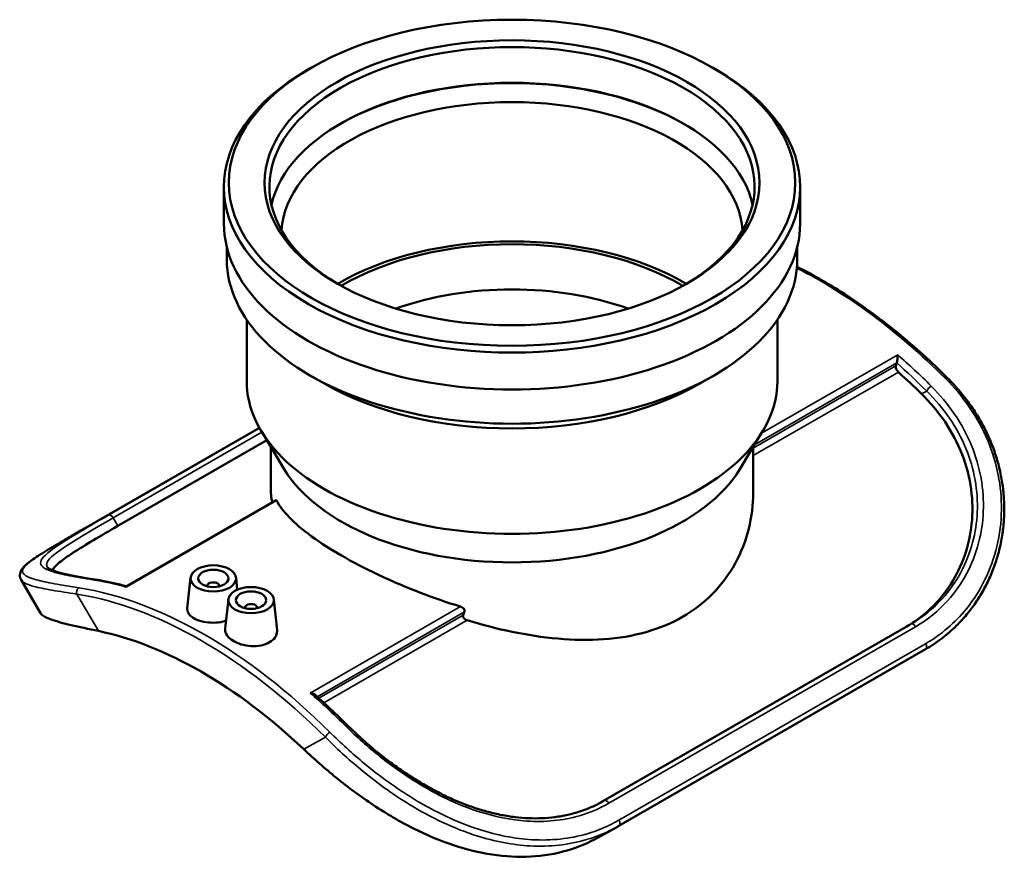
# Model space of a CAD drawing. Header units: millimetres. Extents: x -655 to 1046, y -498 to 815.
# Tile 1 of 8: x -655 to -331, y 458 to 734. Entities that reach past the tile are written whole.
import ezdxf

# ---------------------------------------------------------------- set-up
doc = ezdxf.new("R2010")
doc.units = ezdxf.units.MM
doc.layers.add('Visible (ANSI)', color=7, linetype='Continuous', lineweight=50)
doc.layers.add('Visible Narrow (ANSI)', color=7, linetype='Continuous', lineweight=35)

msp = doc.modelspace()

# ---------------------------------------------------------------- linework, layer by layer
at = {"layer": 'Visible (ANSI)'}
for p, q in [((-559.366, 718.553), (-560.501, 717.894)), ((-426.77, 718.553), (-425.634, 717.894)), ((-588.068, 667.178), (-588.068, 679.36)), ((-398.068, 667.178), (-398.068, 679.36)), ((-587.118, 655.365), (-587.118, 659.461)), ((-399.018, 655.365), (-399.018, 659.461)), ((-580.568, 615.264), (-580.568, 635.507)), ((-405.568, 615.264), (-405.568, 635.507)), ((-366.196, 621.239), (-366.457, 620.264)), ((-555.178, 614.518), (-559.827, 617.216)), ((-430.958, 614.518), (-426.309, 617.216)), ((-576.371, 599.845), (-634.036, 566.638)), ((-568.157, 586.201), (-575.713, 598.714)), ((-417.979, 586.201), (-410.422, 598.714)), ((-573.932, 595.763), (-623.043, 567.482)), ((-572.568, 578.36), (-572.568, 593.505)), ((-413.568, 578.36), (-413.568, 593.505)), ((-620.202, 547.584), (-570.908, 575.97)), ((-654.973, 549.662), (-648.585, 538.732)), ((-599.054, 550.441), (-600.145, 540.258)), ((-584.082, 550.441), (-583.654, 546.45)), ((-593.568, 547.722), (-593.568, 547.536)), ((-589.568, 547.722), (-589.568, 547.536)), ((-586.609, 543.274), (-587.643, 533.63)), ((-571.637, 543.274), (-570.551, 533.145)), ((-581.123, 540.556), (-581.123, 540.369)), ((-577.123, 540.556), (-577.123, 540.369)), ((-363.093, 534.244), (-463.854, 476.219)), ((-356.682, 526.831), (-457.798, 468.602)), ((-464.69, 464.743), (-458.336, 468.296))]:
    msp.add_line(p, q, dxfattribs=at)
for centre, major_axis in [((-493.068, 680.668), (-93.4, 0)), ((-493.068, 680.668), (-81.6, 0)), ((-591.568, 550.175), (-7.5, 0)), ((-591.568, 550.175), (-5, 0)), ((-579.123, 543.008), (-7.5, 0)), ((-579.123, 543.008), (-5, 0))]:
    msp.add_ellipse(centre, major_axis=major_axis, ratio=0.5758617, dxfattribs=at)
for centre, major_axis, ratio, start_param, end_param in [((-493.068, 679.36), (-80, 0), 0.5758617, 2.3700747, 7.0547033), ((-493.068, 679.36), (-95, 0), 0.5758617, 5.5016397, 10.2063236), ((-493.068, 667.587), (80, 0), 0.5758617, 0.1281227, 3.01347), ((-493.068, 667.178), (-80.5, 0), 0.5758617, 3.9262728, 5.4985052), ((-493.068, 663.499), (76, 0), 0.5758617, 0.0321489, 3.1094437), ((-493.068, 667.178), (-95, 0), 0.5758617, 0, 3.1415927), ((-493.068, 615.264), (-80, 0), 0.5758617, 3.9109167, 5.5138612), ((-493.068, 615.264), (-78.4, 0), 0.5758617, 3.9108242, 5.5139538), ((-493.068, 655.365), (-94.05, 0), 0.5758617, 0, 3.1415927), ((-493.068, 604.043), (-72, 0), 0.5758617, 4.1520485, 5.2727295), ((-365.382, 619.311), (0.786, -1.365), 0.5780931, 3.6671251, 5.2285838), ((-367.272, 622.192), (-0.786, 1.365), 0.5780931, 3.6671251, 3.6717549), ((-397.326, 504.845), (-83.388, 144.806), 0.5780931, 5.1605965, 5.2285838), ((-493.068, 615.264), (-87.5, 0), 0.5758617, 0, 3.1415927), ((-493.068, 650.01), (87.5, 0), 0.5758617, 3.9231383, 5.5016397), ((-493.068, 601.238), (-79.5, 0), 0.5758617, 0.334669, 2.8069236), ((-591.568, 547.722), (-2, 0), 0.5758617, 2.9729035, 6.4518745), ((-579.123, 540.556), (-2, 0), 0.5758617, 2.9729035, 6.4518745), ((-493.068, 449.711), (66.974, 212.241), 0.2018135, 1.2003426, 1.205904), ((-595.598, 390.667), (78.598, -136.487), 0.5780931, 2.0490832, 2.6671732), ((-494.158, 531.592), (36.498, -62.911), 0.8246512, 6.2702145, 6.2805299)]:
    msp.add_ellipse(centre, major_axis=major_axis, ratio=ratio, start_param=start_param, end_param=end_param, dxfattribs=at)
for points, knots in [([(-399.11, 652.967), (-393.552, 650.203), (-387.975, 646.985), (-376.815, 639.66), (-371.234, 635.543), (-360.241, 626.521), (-354.829, 621.617), (-349.552, 616.366)], [4.64449217, 4.64449217, 4.64449217, 4.64449217, 4.78193786, 4.78193786, 4.92103562, 4.92103562, 5.06013338, 5.06013338, 5.06013338, 5.06013338]), ([(-365.88, 623.92), (-365.88, 623.918), (-365.88, 623.916), (-365.884, 623.747), (-365.892, 623.561), (-365.916, 623.171), (-365.933, 622.967), (-365.976, 622.539), (-366.003, 622.312), (-366.06, 621.921), (-366.087, 621.756), (-366.141, 621.469), (-366.168, 621.349), (-366.195, 621.246), (-366.195, 621.245), (-366.195, 621.244)], [-0.70979919, -0.70979919, -0.70979919, -0.70979919, -0.70882657, -0.70882657, -0.62281159, -0.62281159, -0.54085074, -0.54085074, -0.45728044, -0.45728044, -0.39466603, -0.39466603, -0.34003417, -0.34003417, -0.3394857, -0.3394857, -0.3394857, -0.3394857]), ([(-349.552, 616.366), (-348.245, 615.066), (-346.991, 613.719), (-344.601, 610.933), (-343.464, 609.494), (-341.318, 606.534), (-340.309, 605.012), (-338.442, 601.914), (-337.583, 600.339), (-336.025, 597.161), (-335.323, 595.56), (-334.074, 592.334), (-333.525, 590.71), (-332.577, 587.444), (-332.177, 585.803), (-331.525, 582.507), (-331.272, 580.853), (-330.913, 577.54), (-330.807, 575.881), (-330.74, 572.565), (-330.78, 570.908), (-331.004, 567.606), (-331.19, 565.962), (-331.706, 562.696), (-332.037, 561.076), (-332.842, 557.872), (-333.316, 556.289), (-334.405, 553.175), (-335.019, 551.644), (-336.382, 548.649), (-337.132, 547.185), (-338.758, 544.338), (-339.636, 542.956), (-341.511, 540.285), (-342.508, 538.998), (-344.497, 536.666), (-345.477, 535.611), (-348.028, 533.087), (-349.649, 531.677), (-353.051, 529.081), (-354.832, 527.896), (-356.682, 526.831)], [0, 0, 0, 0, 0.5767243, 0.5767243, 1.1534485, 1.1534485, 1.7301728, 1.7301728, 2.2997122, 2.2997122, 2.8576582, 2.8576582, 3.4076901, 3.4076901, 3.9529577, 3.9529577, 4.4962411, 4.4962411, 5.0398917, 5.0398917, 5.5857371, 5.5857371, 6.1349948, 6.1349948, 6.688313, 6.688313, 7.2458576, 7.2458576, 7.807358, 7.807358, 8.3721824, 8.3721824, 8.939445, 8.939445, 9.5082264, 9.5082264, 10.0147911, 10.0147911, 10.7746382, 10.7746382, 11.5344854, 11.5344854, 11.5344854, 11.5344854]), ([(-358.019, 611.041), (-355.204, 608.272), (-352.568, 605.159), (-348.014, 598.409), (-346.095, 594.772), (-343.184, 587.248), (-342.188, 583.351), (-341.161, 575.621), (-341.128, 571.787), (-341.871, 564.703), (-342.628, 561.217), (-344.946, 554.498), (-346.506, 551.267), (-350.309, 545.328), (-352.554, 542.616), (-357.53, 537.89), (-360.259, 535.876), (-363.093, 534.244)], [32.2330618, 32.2330618, 32.2330618, 32.2330618, 33.4994637, 33.4994637, 34.7658655, 34.7658655, 36.0322673, 36.0322673, 37.2986691, 37.2986691, 38.5006856, 38.5006856, 39.702702, 39.702702, 40.9047184, 40.9047184, 42.1067348, 42.1067348, 42.1067348, 42.1067348]), ([(-507.884, 536.353), (-502.89, 534.853), (-497.892, 533.575), (-488.135, 531.56), (-483.029, 530.76), (-472.844, 529.861), (-467.765, 529.764), (-457.979, 530.448), (-453.263, 531.234), (-444.498, 533.723), (-440.45, 535.427), (-433.255, 539.571), (-429.909, 542.124), (-424.049, 548.057), (-421.535, 551.435), (-417.517, 558.7), (-416.008, 562.591), (-414.034, 570.492), (-413.568, 574.501), (-413.568, 578.36)], [16.7965266, 16.7965266, 16.7965266, 16.7965266, 18.2892978, 18.2892978, 19.8156199, 19.8156199, 21.3419421, 21.3419421, 22.8682642, 22.8682642, 24.3945864, 24.3945864, 25.9209085, 25.9209085, 27.4472307, 27.4472307, 28.9735528, 28.9735528, 30.4998749, 30.4998749, 30.4998749, 30.4998749]), ([(-570.908, 575.97), (-570.872, 575.99), (-570.828, 575.967), (-570.763, 575.88), (-570.746, 575.853), (-570.729, 575.823)], [0.124242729, 0.124242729, 0.124242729, 0.124242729, 0.192239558, 0.192239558, 0.215314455, 0.215314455, 0.215314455, 0.215314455]), ([(-570.729, 575.823), (-569.751, 574.062), (-568.37, 572.253), (-564.592, 568.317), (-562.073, 566.175), (-556.212, 561.895), (-552.869, 559.756), (-545.696, 555.626), (-541.656, 553.512), (-532.896, 549.373), (-528.177, 547.347), (-518.979, 543.81), (-514.535, 542.265), (-510.066, 540.889)], [7.8057449, 7.8057449, 7.8057449, 7.8057449, 9.1411905, 9.1411905, 10.6627635, 10.6627635, 12.1843364, 12.1843364, 13.7059093, 13.7059093, 15.2274823, 15.2274823, 16.5629279, 16.5629279, 16.5629279, 16.5629279]), ([(-654.973, 549.662), (-655.264, 550.16), (-655.413, 550.788), (-655.317, 551.915), (-655.129, 552.402), (-654.6, 553.321), (-654.24, 553.755), (-653.386, 554.618), (-652.89, 555.046), (-651.753, 555.935), (-651.112, 556.395), (-649.685, 557.364), (-648.899, 557.872), (-647.188, 558.943), (-646.262, 559.507), (-644.28, 560.694), (-643.223, 561.317), (-640.985, 562.625), (-639.806, 563.309), (-637.132, 564.855), (-635.618, 565.727), (-634.036, 566.638)], [4.6567009, 4.6567009, 4.6567009, 4.6567009, 5.2483046, 5.2483046, 5.7968427, 5.7968427, 6.4175127, 6.4175127, 7.0381828, 7.0381828, 7.6588528, 7.6588528, 8.2795229, 8.2795229, 8.9001929, 8.9001929, 9.520863, 9.520863, 10.141533, 10.141533, 10.8634014, 10.8634014, 10.8634014, 10.8634014]), ([(-644.627, 552.843), (-644.627, 552.844), (-644.627, 552.844), (-644.265, 553.571), (-643.507, 554.408), (-641.189, 556.345), (-639.63, 557.447), (-635.827, 559.92), (-633.581, 561.295), (-628.606, 564.259), (-625.876, 565.85), (-623.043, 567.482)], [16.2534846, 16.2534846, 16.2534846, 16.2534846, 16.2539098, 16.2539098, 17.4559262, 17.4559262, 18.6579426, 18.6579426, 19.8599591, 19.8599591, 21.0619755, 21.0619755, 21.0619755, 21.0619755]), ([(-630.668, 549.836), (-632.544, 550.13), (-634.294, 550.42), (-637.497, 550.997), (-638.952, 551.285), (-641.515, 551.865), (-642.624, 552.157), (-643.987, 552.598), (-644.391, 552.745), (-645.089, 553.034), (-645.383, 553.177), (-645.849, 553.443), (-646.02, 553.567), (-646.241, 553.761), (-646.289, 553.829), (-646.303, 553.854)], [0, 0, 0, 0, 0.8502605, 0.8502605, 1.7005209, 1.7005209, 2.5507814, 2.5507814, 2.9759116, 2.9759116, 3.4010418, 3.4010418, 3.8261721, 3.8261721, 4.2513023, 4.2513023, 4.2513023, 4.2513023]), ([(-620.194, 547.588), (-620.899, 547.779), (-621.602, 547.961), (-623.007, 548.311), (-623.71, 548.478), (-625.111, 548.794), (-625.811, 548.944), (-627.205, 549.228), (-627.9, 549.361), (-629.287, 549.611), (-629.979, 549.727), (-630.668, 549.836)], [1.828737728, 1.828737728, 1.828737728, 1.828737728, 1.846642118, 1.846642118, 1.864616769, 1.864616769, 1.88259142, 1.88259142, 1.900566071, 1.900566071, 1.918540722, 1.918540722, 1.918540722, 1.918540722]), ([(-620.255, 547.302), (-620.255, 547.304), (-620.255, 547.305), (-620.252, 547.404), (-620.244, 547.48), (-620.223, 547.557), (-620.213, 547.577), (-620.202, 547.584)], [-0.70979919, -0.70979919, -0.70979919, -0.70979919, -0.70882656, -0.70882656, -0.62281159, -0.62281159, -0.56888973, -0.56888973, -0.56888973, -0.56888973]), ([(-587.365, 536.23), (-587.666, 536.131), (-587.979, 536.042), (-589.351, 535.712), (-590.493, 535.584), (-592.638, 535.563), (-593.783, 535.668), (-595.892, 536.112), (-596.855, 536.45), (-598.383, 537.231), (-599.047, 537.728), (-599.933, 538.821), (-600.154, 539.418), (-600.16, 540.074), (-600.155, 540.166), (-600.145, 540.258)], [0.2230077, 0.2230077, 0.2230077, 0.2230077, 0.3213013, 0.3213013, 0.6426027, 0.6426027, 0.9647239, 0.9647239, 1.2868452, 1.2868452, 1.6107543, 1.6107543, 1.9346633, 1.9346633, 1.9864115, 1.9864115, 1.9864115, 1.9864115]), ([(-510.066, 540.889), (-509.978, 540.862), (-509.891, 540.83), (-509.573, 540.696), (-509.356, 540.563), (-509.039, 540.288), (-508.908, 540.136), (-508.731, 539.81), (-508.685, 539.636), (-508.685, 539.475), (-508.685, 539.366), (-508.706, 539.254), (-508.748, 539.149)], [-0.2151674, -0.2151674, -0.2151674, -0.2151674, -0.18920559, -0.18920559, -0.11789012, -0.11789012, -0.05894506, -0.05894506, 0, 0, 0, 0.04030629, 0.04030629, 0.04030629, 0.04030629]), ([(-648.584, 538.732), (-648.523, 538.627), (-648.449, 538.524), (-647.797, 537.774), (-646.666, 537.175), (-643.316, 535.988), (-641.094, 535.398), (-635.805, 534.16), (-632.74, 533.512), (-629.471, 532.837)], [32.2119739, 32.2119739, 32.2119739, 32.2119739, 32.4412164, 32.4412164, 33.8969278, 33.8969278, 35.3526392, 35.3526392, 36.8083506, 36.8083506, 36.8083506, 36.8083506]), ([(-509.181, 538.075), (-509.223, 537.97), (-509.244, 537.859), (-509.244, 537.589), (-509.198, 537.415), (-509.022, 537.09), (-508.892, 536.938), (-508.573, 536.662), (-508.352, 536.53), (-508.038, 536.403), (-507.961, 536.376), (-507.884, 536.353)], [0.48687874, 0.48687874, 0.48687874, 0.48687874, 0.52716683, 0.52716683, 0.58593312, 0.58593312, 0.64469941, 0.64469941, 0.71715584, 0.71715584, 0.73996142, 0.73996142, 0.73996142, 0.73996142]), ([(-573.033, 529.11), (-573.797, 528.67), (-574.765, 528.309), (-576.885, 527.878), (-578.036, 527.808), (-580.192, 527.922), (-581.34, 528.114), (-583.45, 528.746), (-584.413, 529.187), (-585.926, 530.157), (-586.581, 530.75), (-587.448, 532.02), (-587.661, 532.696), (-587.659, 533.426), (-587.653, 533.527), (-587.642, 533.63)], [0, 0, 0, 0, 0.324115, 0.324115, 0.64823, 0.64823, 0.972139, 0.972139, 1.2960481, 1.2960481, 1.6181694, 1.6181694, 1.9402907, 1.9402907, 1.9920325, 1.9920325, 1.9920325, 1.9920325]), ([(-570.552, 533.145), (-570.539, 533.033), (-570.533, 532.922), (-570.526, 532.137), (-570.736, 531.421), (-571.607, 530.127), (-572.268, 529.551), (-573.033, 529.11)], [4.46420303, 4.46420303, 4.46420303, 4.46420303, 4.51673819, 4.51673819, 4.84126284, 4.84126284, 5.16578749, 5.16578749, 5.16578749, 5.16578749]), ([(-559.592, 512.369), (-559.59, 512.368), (-559.587, 512.368), (-559.354, 512.335), (-559.127, 512.284), (-558.707, 512.151), (-558.511, 512.069), (-558.212, 511.9), (-558.096, 511.821), (-557.997, 511.733)], [-0.00079508, -0.00079508, -0.00079508, -0.00079508, 0, 0, 0.07031363, 0.07031363, 0.13731317, 0.13731317, 0.18491452, 0.18491452, 0.18491452, 0.18491452]), ([(-547.825, 502.189), (-548.493, 502.854), (-549.163, 503.513), (-550.508, 504.82), (-551.182, 505.468), (-552.535, 506.753), (-553.214, 507.389), (-554.574, 508.651), (-555.257, 509.275), (-556.624, 510.513), (-557.31, 511.126), (-557.997, 511.733)], [1.223051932, 1.223051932, 1.223051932, 1.223051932, 1.240665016, 1.240665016, 1.258278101, 1.258278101, 1.275891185, 1.275891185, 1.29350427, 1.29350427, 1.311117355, 1.311117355, 1.311117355, 1.311117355]), ([(-463.114, 476.623), (-464.31, 475.954), (-465.541, 475.343), (-468.064, 474.239), (-469.357, 473.746), (-471.997, 472.882), (-473.345, 472.51), (-476.089, 471.89), (-477.485, 471.642), (-480.318, 471.269), (-481.756, 471.145), (-484.659, 471.021), (-486.123, 471.021), (-489.069, 471.141), (-490.55, 471.261), (-493.521, 471.617), (-495.01, 471.852), (-497.989, 472.433), (-499.479, 472.778), (-502.454, 473.572), (-503.938, 474.02), (-506.895, 475.013), (-508.369, 475.557), (-511.299, 476.736), (-512.757, 477.37), (-515.653, 478.721), (-517.092, 479.439), (-519.948, 480.951), (-521.365, 481.745), (-524.178, 483.408), (-525.573, 484.276), (-528.339, 486.08), (-529.711, 487.017), (-532.43, 488.956), (-533.777, 489.959), (-537.386, 492.756), (-539.598, 494.592), (-543.847, 498.343), (-545.883, 500.257), (-547.825, 502.189)], [0.0668263, 0.0668263, 0.0668263, 0.0668263, 0.5893893, 0.5893893, 1.1119524, 1.1119524, 1.6345155, 1.6345155, 2.1570785, 2.1570785, 2.6796416, 2.6796416, 3.1993729, 3.1993729, 3.7152035, 3.7152035, 4.2268644, 4.2268644, 4.7343635, 4.7343635, 5.2379835, 5.2379835, 5.7382863, 5.7382863, 6.2361656, 6.2361656, 6.7329169, 6.7329169, 7.2302018, 7.2302018, 7.7299983, 7.7299983, 8.2345672, 8.2345672, 8.7464877, 8.7464877, 9.6322876, 9.6322876, 10.5180876, 10.5180876, 10.5180876, 10.5180876]), ([(-561.725, 493.825), (-558.457, 490.736), (-554.851, 487.541), (-547.122, 481.283), (-543, 478.22), (-534.461, 472.56), (-530.034, 469.959), (-521.135, 465.482), (-516.662, 463.607), (-508.181, 460.79), (-503.905, 459.721), (-495.345, 458.421), (-491.06, 458.19), (-482.728, 458.654), (-478.674, 459.348), (-471.229, 461.542), (-467.815, 462.996), (-464.69, 464.743)], [14.071732, 14.071732, 14.071732, 14.071732, 15.5274433, 15.5274433, 16.9831547, 16.9831547, 18.4388661, 18.4388661, 19.8945775, 19.8945775, 21.2809434, 21.2809434, 22.6673094, 22.6673094, 24.0536753, 24.0536753, 25.3651605, 25.3651605, 25.3651605, 25.3651605])]:
    msp.add_open_spline(points, degree=3, knots=knots, dxfattribs=at)
msp.add_open_spline([(-572.568, 578.36), (-572.568, 577.352), (-572.425, 576.32), (-572.13, 575.266)], degree=3, dxfattribs=at)
at = {"layer": 'Visible Narrow (ANSI)'}
for p, q in [((-365.88, 623.92), (-410.833, 598.033)), ((-366.457, 620.264), (-413.568, 593.135)), ((-413.147, 594.203), (-366.196, 621.239)), ((-413.568, 590.666), (-365.68, 618.243)), ((-358.019, 611.041), (-356.337, 611.982)), ((-576.316, 599.748), (-626.138, 571.057)), ((-624.601, 570.146), (-575.527, 598.406)), ((-620.255, 547.302), (-570.729, 575.823)), ((-624.601, 570.146), (-623.043, 567.482)), ((-629.471, 532.837), (-636.587, 545.012)), ((-510.066, 540.889), (-559.592, 512.369)), ((-557.352, 511.161), (-508.748, 539.149)), ((-509.181, 538.075), (-556.79, 510.659)), ((-555.122, 509.15), (-507.884, 536.353)), ((-361.535, 535.115), (-462.651, 476.886)), ((-461.114, 476.027), (-359.998, 534.256)), ((-361.535, 535.115), (-363.093, 534.244)), ((-356.68, 528.653), (-457.797, 470.424)), ((-554.61, 497.805), (-561.725, 493.825)), ((-463.578, 476.368), (-462.651, 476.886))]:
    msp.add_line(p, q, dxfattribs=at)
for centre, major_axis, ratio, start_param, end_param in [((-391.651, 508.113), (85.671, -148.771), 0.5780931, 2.0103838, 2.4199268), ((-396.212, 505.486), (-85.671, 148.771), 0.5780931, 5.1519765, 5.2471809), ((-397.326, 504.845), (84.885, -147.406), 0.5780931, 2.0103838, 2.0963289), ((-350.663, 615.25), (1.111, 1.117), 0.3472496, 0, 0.906566), ((-355.224, 612.624), (1.111, 1.117), 0.3472496, 0.906566, 2.4773623), ((-625.381, 569.677), (-0.786, 1.365), 0.5780931, 4.7234876, 6.2470883), ((-630.912, 548.28), (0.244, 1.556), 0.7397317, 0, 0.5372789), ((-589.924, 393.935), (85.671, -148.771), 0.5780931, 2.6106682, 2.7058726), ((-635.473, 545.653), (-0.244, -1.556), 0.7397317, 3.6788715, 5.2496679), ((-594.485, 391.309), (-85.671, 148.771), 0.5780931, 5.1519765, 5.8474652), ((-595.598, 390.667), (84.885, -147.406), 0.5780931, 2.0103838, 2.7058726), ((-360.755, 533.747), (-0.786, 1.365), 0.5780931, 4.7523534, 6.2759541), ((-357.468, 528.196), (0.786, -1.365), 0.5780931, 0, 1.5728245), ((-589.924, 393.935), (85.671, -148.771), 0.5780931, 2.0103838, 2.1055882), ((-548.935, 501.072), (1.111, 1.117), 0.3472496, 0, 0.906566), ((-553.496, 498.446), (1.111, 1.117), 0.3472496, 0.906566, 2.4773623), ((-461.871, 475.518), (-0.786, 1.365), 0.5780931, 4.7523534, 6.2759541), ((-458.584, 469.967), (0.786, -1.365), 0.5780931, 0, 1.5728245)]:
    msp.add_ellipse(centre, major_axis=major_axis, ratio=ratio, start_param=start_param, end_param=end_param, dxfattribs=at)
for points, knots in [([(-350.283, 616.242), (-347.28, 613.254), (-344.562, 610.015), (-339.829, 603.11), (-337.816, 599.447), (-333.133, 588.336), (-331.594, 580.505), (-331.733, 568.711), (-332.246, 564.632), (-335.031, 553.061), (-338.515, 546.015), (-347.008, 535.501), (-351.57, 531.596), (-356.68, 528.653)], [0, 0, 0, 0, 1.3426599, 1.3426599, 2.6853199, 2.6853199, 5.2668372, 5.2668372, 6.6572722, 6.6572722, 9.3662092, 9.3662092, 11.5344854, 11.5344854, 11.5344854, 11.5344854]), ([(-356.337, 611.982), (-353.544, 609.238), (-351.026, 606.258), (-346.672, 599.903), (-344.837, 596.53), (-340.622, 586.282), (-339.349, 579.058), (-339.806, 568.627), (-340.324, 565.26), (-343.04, 555.05), (-346.493, 548.69), (-354.145, 540.191), (-357.657, 537.349), (-361.535, 535.115)], [0, 0, 0, 0, 1.2811038, 1.2811038, 2.5622076, 2.5622076, 5.0341823, 5.0341823, 6.2388295, 6.2388295, 8.831889, 8.831889, 10.5180264, 10.5180264, 10.5180264, 10.5180264]), ([(-359.998, 534.256), (-356.024, 536.544), (-352.429, 539.462), (-344.603, 548.201), (-341.08, 554.75), (-338.325, 565.278), (-337.804, 568.751), (-337.365, 579.519), (-338.689, 586.984), (-343.032, 597.59), (-344.92, 601.084), (-349.394, 607.672), (-351.979, 610.765), (-354.844, 613.616)], [-10.5180264, -10.5180264, -10.5180264, -10.5180264, -8.831889, -8.831889, -6.2388295, -6.2388295, -5.0341823, -5.0341823, -2.5622076, -2.5622076, -1.2811038, -1.2811038, 0, 0, 0, 0]), ([(-626.138, 571.057), (-630.112, 568.769), (-633.707, 566.673), (-641.532, 561.96), (-645.055, 559.679), (-647.81, 557.053), (-648.332, 556.322), (-648.771, 554.329), (-647.446, 553.316), (-643.103, 551.929), (-641.216, 551.483), (-636.742, 550.597), (-634.157, 550.158), (-631.292, 549.709)], [-10.5180264, -10.5180264, -10.5180264, -10.5180264, -8.831889, -8.831889, -6.2388295, -6.2388295, -5.0341823, -5.0341823, -2.5622076, -2.5622076, -1.2811038, -1.2811038, 0, 0, 0, 0]), ([(-646.298, 553.854), (-646.515, 554.222), (-646.577, 554.615), (-646.33, 555.691), (-645.812, 556.417), (-643.096, 559.013), (-639.643, 561.253), (-631.991, 565.865), (-628.479, 567.913), (-624.601, 570.146)], [4.2513023, 4.2513023, 4.2513023, 4.2513023, 5.0341823, 5.0341823, 6.2388295, 6.2388295, 8.831889, 8.831889, 10.5180264, 10.5180264, 10.5180264, 10.5180264]), ([(-635.853, 547.082), (-638.855, 547.553), (-641.574, 547.999), (-646.307, 548.872), (-648.319, 549.298), (-653.003, 550.586), (-654.542, 551.486), (-654.403, 553.327), (-653.89, 554.059), (-651.105, 556.581), (-647.621, 558.732), (-640.296, 563.034), (-637.314, 564.753), (-634.036, 566.64)], [0, 0, 0, 0, 1.3426599, 1.3426599, 2.6853199, 2.6853199, 5.2668372, 5.2668372, 6.6572722, 6.6572722, 9.3662092, 9.3662092, 10.8634014, 10.8634014, 10.8634014, 10.8634014]), ([(-654.969, 549.662), (-654.483, 548.84), (-653.047, 548.168), (-649.099, 547.11), (-647.084, 546.701), (-642.337, 545.872), (-639.606, 545.452), (-636.587, 545.012)], [-4.6567009, -4.6567009, -4.6567009, -4.6567009, -2.6853199, -2.6853199, -1.3426599, -1.3426599, 0, 0, 0, 0]), ([(-548.556, 502.064), (-545.073, 498.599), (-541.29, 495.184), (-533.239, 488.718), (-528.974, 485.666), (-518.01, 478.904), (-511.12, 475.579), (-498.833, 471.591), (-493.444, 470.498), (-482.142, 469.74), (-476.274, 470.324), (-467.402, 472.898), (-464.148, 474.28), (-461.114, 476.027)], [-10.5180876, -10.5180876, -10.5180876, -10.5180876, -8.9607892, -8.9607892, -7.4094286, -7.4094286, -5.121237, -5.121237, -3.341071, -3.341071, -1.2870043, -1.2870043, 0, 0, 0, 0]), ([(-554.61, 497.805), (-551.04, 494.213), (-547.182, 490.659), (-537.998, 483.049), (-532.539, 479.077), (-519.717, 471.245), (-512.225, 467.681), (-498.785, 463.418), (-492.839, 462.274), (-480.62, 461.616), (-474.381, 462.297), (-464.973, 465.062), (-461.552, 466.498), (-458.336, 468.296)], [-11.5345591, -11.5345591, -11.5345591, -11.5345591, -9.9467376, -9.9467376, -7.9803316, -7.9803316, -5.5153625, -5.5153625, -3.5640638, -3.5640638, -1.3990798, -1.3990798, -0.0734093, -0.0734093, -0.0734093, -0.0734093]), ([(-457.797, 470.424), (-461.094, 468.525), (-464.621, 467.024), (-474.032, 464.279), (-480.149, 463.632), (-492.142, 464.325), (-497.984, 465.473), (-511.203, 469.715), (-518.582, 473.246), (-531.239, 480.987), (-536.636, 484.905), (-545.736, 492.405), (-549.566, 495.905), (-553.117, 499.438)], [0, 0, 0, 0, 1.3990798, 1.3990798, 3.5640638, 3.5640638, 5.5153625, 5.5153625, 7.9803316, 7.9803316, 9.9467376, 9.9467376, 11.5345591, 11.5345591, 11.5345591, 11.5345591])]:
    msp.add_open_spline(points, degree=3, knots=knots, dxfattribs=at)
msp.add_open_spline([(-462.651, 476.886), (-462.805, 476.798), (-462.959, 476.71), (-463.114, 476.623)], degree=3, dxfattribs=at)

doc.saveas('drawing.dxf')
